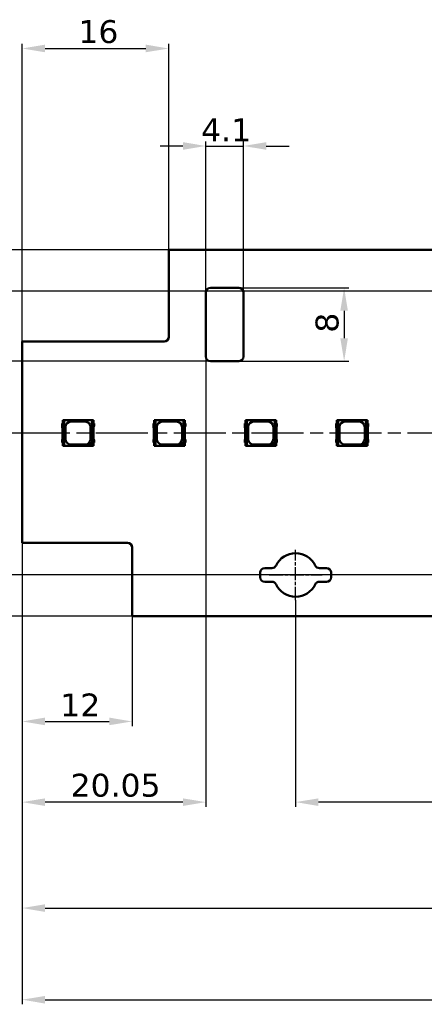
# Model space of a CAD drawing. Header units: millimetres. Extents: x 0 to 841, y 0 to 590.
# Tile 7 of 22: x 141 to 185, y 258 to 366. Entities that reach past the tile are written whole.
import ezdxf

# ---------------------------------------------------------------- set-up
doc = ezdxf.new("R2010")
doc.units = ezdxf.units.MM
doc.linetypes.add('CHAIN', pattern=[0.3543, 0.2362, -0.0295, 0.0591, -0.0295])
for name, color, linetype, lineweight in [('Centerline(ISO)', 7, 'Continuous', 25), ('Dimensions(ISO)', 7, 'Continuous', 25), ('Visible Edges(ISO)', 7, 'Continuous', 50)]:
    doc.layers.add(name, color=color, linetype=linetype, lineweight=lineweight)
doc.styles.add('Philips-dimensions', font='verdana.ttf')
doc.dimstyles.new('Philips-Oss', dxfattribs={"dimtxt": 2.5, "dimasz": 2.5, "dimexe": 0.5, "dimexo": 0, "dimgap": 0.5, "dimtad": 1, "dimtoh": 1, "dimrnd": 1e-08, "dimdsep": 46, "dimtxsty": 'Philips-dimensions', "dimcen": 0.09, "dimdle": 10, "dimclrd": 7, "dimclre": 7, "dimclrt": 7, "dimazin": 2, "dimtfac": 1, "dimtmove": 0, "dimatfit": 3, "dimfxl": 1, "dimtolj": 1, "dimlwd": 25, "dimlwe": 25, "dimarcsym": 0})

# ---------------------------------------------------------------- blocks, each defined once
blk = doc.blocks.new('*D17')
at = {"layer": 'Defpoints', "color": 0, "linetype": 'Continuous', "transparency": 16777216}
for p in [(156.79, 340.46), (121.56, 300.46), (152.79, 300.46)]:
    blk.add_point(p, dxfattribs=at)
at = {"layer": 'Dimensions(ISO)', "color": 7, "linetype": 'Continuous', "lineweight": 25, "transparency": 16777216}
for p, q in [((156.79, 340.46), (121.06, 340.46)), ((121.56, 337.96), (121.56, 302.96)), ((152.79, 300.46), (121.06, 300.46))]:
    blk.add_line(p, q, dxfattribs=at)
at = {"layer": 'Dimensions(ISO)', "color": 7, "linetype": 'Continuous', "transparency": 16777216}
for points in [[(121.14, 337.96), (121.98, 337.96), (121.56, 340.46)], [(121.14, 302.96), (121.98, 302.96), (121.56, 300.46)]]:
    blk.add_solid(points, dxfattribs=at)
at = {"layer": 'Dimensions(ISO)', "color": 7, "linetype": 'Continuous', "lineweight": 25, "transparency": 16777216, "insert": (114.97, 314.39), "char_height": 2.5, "attachment_point": 1, "rotation": 90, "style": 'Philips-dimensions'}
blk.add_mtext('\\A1;40\\S+0.6^ +0.2;', dxfattribs=at)
blk = doc.blocks.new('*D18')
at = {"layer": 'Defpoints', "color": 0, "linetype": 'Continuous', "transparency": 16777216}
for p in [(140.79, 308.46), (701.49, 300.46), (701.49, 258.57)]:
    blk.add_point(p, dxfattribs=at)
at = {"layer": 'Dimensions(ISO)', "color": 7, "linetype": 'Continuous', "lineweight": 25, "transparency": 16777216}
for p, q in [((140.79, 308.46), (140.79, 258.07)), ((701.49, 300.46), (701.49, 258.07)), ((143.29, 258.57), (698.99, 258.57))]:
    blk.add_line(p, q, dxfattribs=at)
at = {"layer": 'Dimensions(ISO)', "color": 7, "linetype": 'Continuous', "transparency": 16777216}
for points in [[(143.29, 258.98), (143.29, 258.15), (140.79, 258.57)], [(698.99, 258.98), (698.99, 258.15), (701.49, 258.57)]]:
    blk.add_solid(points, dxfattribs=at)
at = {"layer": 'Dimensions(ISO)', "color": 7, "linetype": 'Continuous', "lineweight": 25, "transparency": 16777216, "insert": (413.51, 261.67), "char_height": 2.5, "attachment_point": 1, "style": 'Philips-dimensions'}
blk.add_mtext('\\A1;560.7±0.2', dxfattribs=at)
blk = doc.blocks.new('*D29')
at = {"layer": 'Defpoints', "color": 0, "linetype": 'Continuous', "transparency": 16777216}
for p in [(156.79, 362.46), (156.79, 340.46), (140.79, 330.46)]:
    blk.add_point(p, dxfattribs=at)
at = {"layer": 'Dimensions(ISO)', "color": 7, "linetype": 'Continuous', "lineweight": 25, "transparency": 16777216}
for p, q in [((140.79, 330.46), (140.79, 362.96)), ((143.29, 362.46), (154.29, 362.46)), ((156.79, 340.46), (156.79, 362.96))]:
    blk.add_line(p, q, dxfattribs=at)
at = {"layer": 'Dimensions(ISO)', "color": 7, "linetype": 'Continuous', "transparency": 16777216}
for points in [[(143.29, 362.88), (143.29, 362.05), (140.79, 362.46)], [(154.29, 362.88), (154.29, 362.05), (156.79, 362.46)]]:
    blk.add_solid(points, dxfattribs=at)
at = {"layer": 'Dimensions(ISO)', "color": 7, "linetype": 'Continuous', "lineweight": 25, "transparency": 16777216, "insert": (146.93, 365.56), "char_height": 2.5, "attachment_point": 1, "style": 'Philips-dimensions'}
blk.add_mtext('\\A1;16', dxfattribs=at)
blk = doc.blocks.new('*D30')
at = {"layer": 'Defpoints', "color": 0, "linetype": 'Continuous', "transparency": 16777216}
for p in [(140.79, 308.46), (152.79, 300.46), (152.79, 288.96)]:
    blk.add_point(p, dxfattribs=at)
at = {"layer": 'Dimensions(ISO)', "color": 7, "linetype": 'Continuous', "lineweight": 25, "transparency": 16777216}
for p, q in [((140.79, 308.46), (140.79, 288.46)), ((152.79, 300.46), (152.79, 288.46)), ((143.29, 288.96), (150.29, 288.96))]:
    blk.add_line(p, q, dxfattribs=at)
at = {"layer": 'Dimensions(ISO)', "color": 7, "linetype": 'Continuous', "transparency": 16777216}
for points in [[(143.29, 289.38), (143.29, 288.55), (140.79, 288.96)], [(150.29, 289.38), (150.29, 288.55), (152.79, 288.96)]]:
    blk.add_solid(points, dxfattribs=at)
at = {"layer": 'Dimensions(ISO)', "color": 7, "linetype": 'Continuous', "lineweight": 25, "transparency": 16777216, "insert": (144.95, 292.01), "char_height": 2.5, "attachment_point": 1, "style": 'Philips-dimensions'}
blk.add_mtext('\\A1;12', dxfattribs=at)
blk = doc.blocks.new('*D31')
at = {"layer": 'Defpoints', "color": 0, "linetype": 'Continuous', "transparency": 16777216}
for p in [(685.49, 330.96), (140.79, 308.46), (685.49, 268.58)]:
    blk.add_point(p, dxfattribs=at)
at = {"layer": 'Dimensions(ISO)', "color": 7, "linetype": 'Continuous', "lineweight": 25, "transparency": 16777216}
for p, q in [((685.49, 330.96), (685.49, 268.08)), ((140.79, 308.46), (140.79, 268.08)), ((143.29, 268.58), (682.99, 268.58))]:
    blk.add_line(p, q, dxfattribs=at)
at = {"layer": 'Dimensions(ISO)', "color": 7, "linetype": 'Continuous', "transparency": 16777216}
for points in [[(143.29, 268.99), (143.29, 268.16), (140.79, 268.58)], [(682.99, 268.99), (682.99, 268.16), (685.49, 268.58)]]:
    blk.add_solid(points, dxfattribs=at)
at = {"layer": 'Dimensions(ISO)', "color": 7, "linetype": 'Continuous', "lineweight": 25, "transparency": 16777216, "insert": (416.89, 271.63), "char_height": 2.5, "attachment_point": 1, "style": 'Philips-dimensions'}
blk.add_mtext('\\A1;544.7', dxfattribs=at)
blk = doc.blocks.new('*D32')
at = {"layer": 'Defpoints', "color": 0, "linetype": 'Continuous', "transparency": 16777216}
for p in [(164.94, 351.81), (160.84, 335.81), (164.94, 335.81)]:
    blk.add_point(p, dxfattribs=at)
at = {"layer": 'Dimensions(ISO)', "color": 7, "linetype": 'Continuous', "lineweight": 25, "transparency": 16777216}
for p, q in [((158.34, 351.81), (155.84, 351.81)), ((160.84, 335.81), (160.84, 352.31)), ((160.84, 351.81), (164.94, 351.81)), ((164.94, 335.81), (164.94, 352.31)), ((167.44, 351.81), (169.94, 351.81))]:
    blk.add_line(p, q, dxfattribs=at)
at = {"layer": 'Dimensions(ISO)', "color": 7, "linetype": 'Continuous', "transparency": 16777216}
for points in [[(158.34, 352.23), (158.34, 351.4), (160.84, 351.81)], [(167.44, 352.23), (167.44, 351.4), (164.94, 351.81)]]:
    blk.add_solid(points, dxfattribs=at)
at = {"layer": 'Dimensions(ISO)', "color": 7, "linetype": 'Continuous', "lineweight": 25, "transparency": 16777216, "insert": (160.33, 354.82), "char_height": 2.5, "attachment_point": 1, "style": 'Philips-dimensions'}
blk.add_mtext('\\A1;4.1', dxfattribs=at)
blk = doc.blocks.new('*D33')
at = {"layer": 'Defpoints', "color": 0, "linetype": 'Continuous', "transparency": 16777216}
for p in [(164.44, 336.31), (164.44, 328.31), (175.94, 328.31)]:
    blk.add_point(p, dxfattribs=at)
at = {"layer": 'Dimensions(ISO)', "color": 7, "linetype": 'Continuous', "lineweight": 25, "transparency": 16777216}
for p, q in [((164.44, 336.31), (176.44, 336.31)), ((175.94, 333.81), (175.94, 330.81)), ((164.44, 328.31), (176.44, 328.31))]:
    blk.add_line(p, q, dxfattribs=at)
at = {"layer": 'Dimensions(ISO)', "color": 7, "linetype": 'Continuous', "transparency": 16777216}
for points in [[(175.52, 333.81), (176.35, 333.81), (175.94, 336.31)], [(175.52, 330.81), (176.35, 330.81), (175.94, 328.31)]]:
    blk.add_solid(points, dxfattribs=at)
at = {"layer": 'Dimensions(ISO)', "color": 7, "linetype": 'Continuous', "lineweight": 25, "transparency": 16777216, "insert": (172.82, 331.42), "char_height": 2.5, "attachment_point": 1, "rotation": 90, "style": 'Philips-dimensions'}
blk.add_mtext('\\A1;8', dxfattribs=at)
blk = doc.blocks.new('*D34')
at = {"layer": 'Defpoints', "color": 0, "linetype": 'Continuous', "transparency": 16777216}
for p in [(161.34, 328.31), (135.84, 320.46), (142.39, 320.46)]:
    blk.add_point(p, dxfattribs=at)
at = {"layer": 'Dimensions(ISO)', "color": 7, "linetype": 'Continuous', "lineweight": 25, "transparency": 16777216}
for p, q in [((161.34, 328.31), (135.34, 328.31)), ((135.84, 325.81), (135.84, 322.96)), ((142.39, 320.46), (135.34, 320.46)), ((135.84, 320.46), (135.84, 309.66))]:
    blk.add_line(p, q, dxfattribs=at)
at = {"layer": 'Dimensions(ISO)', "color": 7, "linetype": 'Continuous', "transparency": 16777216}
for points in [[(135.42, 325.81), (136.26, 325.81), (135.84, 328.31)], [(135.42, 322.96), (136.26, 322.96), (135.84, 320.46)]]:
    blk.add_solid(points, dxfattribs=at)
at = {"layer": 'Dimensions(ISO)', "color": 7, "linetype": 'Continuous', "lineweight": 25, "transparency": 16777216, "insert": (132.73, 310.16), "char_height": 2.5, "attachment_point": 1, "rotation": 90, "style": 'Philips-dimensions'}
blk.add_mtext('\\A1;7.85', dxfattribs=at)
blk = doc.blocks.new('*D35')
at = {"layer": 'Defpoints', "color": 0, "linetype": 'Continuous', "transparency": 16777216}
for p in [(160.84, 328.81), (140.79, 308.46), (140.79, 280.15)]:
    blk.add_point(p, dxfattribs=at)
at = {"layer": 'Dimensions(ISO)', "color": 7, "linetype": 'Continuous', "lineweight": 25, "transparency": 16777216}
for p, q in [((160.84, 328.81), (160.84, 279.65)), ((140.79, 308.46), (140.79, 279.65)), ((158.34, 280.15), (143.29, 280.15))]:
    blk.add_line(p, q, dxfattribs=at)
at = {"layer": 'Dimensions(ISO)', "color": 7, "linetype": 'Continuous', "transparency": 16777216}
for points in [[(143.29, 280.56), (143.29, 279.73), (140.79, 280.15)], [(158.34, 280.56), (158.34, 279.73), (160.84, 280.15)]]:
    blk.add_solid(points, dxfattribs=at)
at = {"layer": 'Dimensions(ISO)', "color": 7, "linetype": 'Continuous', "lineweight": 25, "transparency": 16777216, "insert": (146.08, 283.25), "char_height": 2.5, "attachment_point": 1, "style": 'Philips-dimensions'}
blk.add_mtext('\\A1;20.05', dxfattribs=at)
blk = doc.blocks.new('*D41')
at = {"layer": 'Defpoints', "color": 0, "linetype": 'Continuous', "transparency": 16777216}
for p in [(129.43, 335.96), (637.64, 335.96), (142.39, 320.46)]:
    blk.add_point(p, dxfattribs=at)
at = {"layer": 'Dimensions(ISO)', "color": 7, "linetype": 'Continuous', "lineweight": 25, "transparency": 16777216}
for p, q in [((637.64, 335.96), (128.93, 335.96)), ((129.43, 322.96), (129.43, 333.46)), ((142.39, 320.46), (128.93, 320.46))]:
    blk.add_line(p, q, dxfattribs=at)
at = {"layer": 'Dimensions(ISO)', "color": 7, "linetype": 'Continuous', "transparency": 16777216}
for points in [[(129.02, 333.46), (129.85, 333.46), (129.43, 335.96)], [(129.02, 322.96), (129.85, 322.96), (129.43, 320.46)]]:
    blk.add_solid(points, dxfattribs=at)
at = {"layer": 'Dimensions(ISO)', "color": 7, "linetype": 'Continuous', "lineweight": 25, "transparency": 16777216, "insert": (126.37, 324.66), "char_height": 2.5, "attachment_point": 1, "rotation": 90, "style": 'Philips-dimensions'}
blk.add_mtext('\\A1;15.5', dxfattribs=at)
blk = doc.blocks.new('*D42')
at = {"layer": 'Defpoints', "color": 0, "linetype": 'Continuous', "transparency": 16777216}
for p in [(142.39, 320.46), (129.43, 304.96), (669.14, 304.96)]:
    blk.add_point(p, dxfattribs=at)
at = {"layer": 'Dimensions(ISO)', "color": 7, "linetype": 'Continuous', "lineweight": 25, "transparency": 16777216}
for p, q in [((142.39, 320.46), (128.93, 320.46)), ((129.43, 317.96), (129.43, 307.46)), ((669.14, 304.96), (128.93, 304.96))]:
    blk.add_line(p, q, dxfattribs=at)
at = {"layer": 'Dimensions(ISO)', "color": 7, "linetype": 'Continuous', "transparency": 16777216}
for points in [[(129.02, 317.96), (129.85, 317.96), (129.43, 320.46)], [(129.02, 307.46), (129.85, 307.46), (129.43, 304.96)]]:
    blk.add_solid(points, dxfattribs=at)
at = {"layer": 'Dimensions(ISO)', "color": 7, "linetype": 'Continuous', "lineweight": 25, "transparency": 16777216, "insert": (126.37, 309.16), "char_height": 2.5, "attachment_point": 1, "rotation": 90, "style": 'Philips-dimensions'}
blk.add_mtext('\\A1;15.5', dxfattribs=at)
blk = doc.blocks.new('*D54')
at = {"layer": 'Defpoints', "color": 0, "linetype": 'Continuous', "transparency": 16777216}
for p in [(170.64, 302.21), (280.64, 302.46), (170.64, 280.15)]:
    blk.add_point(p, dxfattribs=at)
at = {"layer": 'Dimensions(ISO)', "color": 7, "linetype": 'Continuous', "lineweight": 25, "transparency": 16777216}
for p, q in [((170.64, 302.21), (170.64, 279.65)), ((280.64, 302.46), (280.64, 279.65)), ((278.14, 280.15), (173.14, 280.15))]:
    blk.add_line(p, q, dxfattribs=at)
at = {"layer": 'Dimensions(ISO)', "color": 7, "linetype": 'Continuous', "transparency": 16777216}
for points in [[(173.14, 280.56), (173.14, 279.73), (170.64, 280.15)], [(278.14, 280.56), (278.14, 279.73), (280.64, 280.15)]]:
    blk.add_solid(points, dxfattribs=at)
at = {"layer": 'Dimensions(ISO)', "color": 7, "linetype": 'Continuous', "lineweight": 25, "transparency": 16777216, "insert": (222.71, 283.25), "char_height": 2.5, "attachment_point": 1, "style": 'Philips-dimensions'}
blk.add_mtext('\\A1;110', dxfattribs=at)

msp = doc.modelspace()

# ---------------------------------------------------------------- linework, layer by layer
at = {"layer": 'Centerline(ISO)', "linetype": 'CHAIN', "ltscale": 23.990969}
msp.add_line((698.508, 320.463), (142.389, 320.463), dxfattribs=at)
at = {"layer": 'Centerline(ISO)', "linetype": 'CHAIN', "ltscale": 6.111541}
msp.add_line((170.643, 302.213), (170.643, 307.713), dxfattribs=at)
at = {"layer": 'Centerline(ISO)', "linetype": 'CHAIN', "ltscale": 6.429302}
msp.add_line((167.75, 304.963), (173.536, 304.963), dxfattribs=at)
at = {"layer": 'Visible Edges(ISO)'}
for p, q in [((156.793, 330.963), (156.793, 340.463)), ((156.793, 340.463), (685.493, 340.463)), ((160.843, 328.813), (160.843, 335.813)), ((161.343, 336.313), (164.443, 336.313)), ((164.943, 335.813), (164.943, 328.813)), ((140.793, 330.463), (156.293, 330.463)), ((140.793, 308.463), (140.793, 330.463)), ((164.443, 328.313), (161.343, 328.313)), ((145.318, 321.863), (145.218, 321.863)), ((145.218, 321.863), (145.218, 321.513)), ((145.358, 321.863), (145.318, 321.863)), ((145.318, 321.513), (145.318, 321.863)), ((148.429, 321.863), (145.358, 321.863)), ((145.358, 319.063), (145.358, 321.863)), ((146.118, 321.713), (147.668, 321.713)), ((148.429, 321.863), (148.429, 319.474)), ((148.468, 321.863), (148.429, 321.863)), ((148.568, 321.863), (148.468, 321.863)), ((148.468, 321.863), (148.468, 321.513)), ((148.568, 321.513), (148.568, 321.863)), ((155.291, 321.863), (155.191, 321.863)), ((155.191, 321.863), (155.191, 321.513)), ((155.33, 321.863), (155.291, 321.863)), ((155.291, 321.513), (155.291, 321.863)), ((158.402, 321.863), (155.33, 321.863)), ((155.33, 319.063), (155.33, 321.863)), ((156.091, 321.713), (157.641, 321.713)), ((158.402, 321.863), (158.402, 319.474)), ((158.441, 321.863), (158.402, 321.863)), ((158.541, 321.863), (158.441, 321.863)), ((158.441, 321.863), (158.441, 321.513)), ((158.541, 321.513), (158.541, 321.863)), ((165.264, 321.863), (165.164, 321.863)), ((165.164, 321.863), (165.164, 321.513)), ((165.303, 321.863), (165.264, 321.863)), ((165.264, 321.513), (165.264, 321.863)), ((168.374, 321.863), (165.303, 321.863)), ((165.303, 319.063), (165.303, 321.863)), ((166.064, 321.713), (167.614, 321.713)), ((168.374, 321.863), (168.374, 319.474)), ((168.414, 321.863), (168.374, 321.863)), ((168.514, 321.863), (168.414, 321.863)), ((168.414, 321.863), (168.414, 321.513)), ((168.514, 321.513), (168.514, 321.863)), ((175.236, 321.863), (175.136, 321.863)), ((175.136, 321.863), (175.136, 321.513)), ((175.276, 321.863), (175.236, 321.863)), ((175.236, 321.513), (175.236, 321.863)), ((178.347, 321.863), (175.276, 321.863)), ((175.276, 319.063), (175.276, 321.863)), ((176.036, 321.713), (177.586, 321.713)), ((178.347, 321.863), (178.347, 319.474)), ((178.386, 321.863), (178.347, 321.863)), ((178.486, 321.863), (178.386, 321.863)), ((178.386, 321.863), (178.386, 321.513)), ((178.486, 321.513), (178.486, 321.863)), ((145.143, 321.513), (145.143, 321.113)), ((145.318, 321.513), (145.143, 321.513)), ((145.143, 321.113), (145.193, 320.976)), ((145.193, 320.976), (145.193, 319.813)), ((145.518, 319.813), (145.518, 321.113)), ((148.268, 321.113), (148.268, 319.813)), ((148.643, 321.513), (148.468, 321.513)), ((148.593, 321.113), (148.643, 321.25)), ((148.593, 319.813), (148.593, 321.113)), ((148.643, 321.25), (148.643, 321.513)), ((155.116, 321.513), (155.116, 321.113)), ((155.291, 321.513), (155.116, 321.513)), ((155.116, 321.113), (155.166, 320.976)), ((155.166, 320.976), (155.166, 319.813)), ((155.491, 319.813), (155.491, 321.113)), ((158.241, 321.113), (158.241, 319.813)), ((158.616, 321.513), (158.441, 321.513)), ((158.566, 321.113), (158.616, 321.25)), ((158.566, 319.813), (158.566, 321.113)), ((158.616, 321.25), (158.616, 321.513)), ((165.089, 321.513), (165.089, 321.113)), ((165.264, 321.513), (165.089, 321.513)), ((165.089, 321.113), (165.139, 320.976)), ((165.139, 320.976), (165.139, 319.813)), ((165.464, 319.813), (165.464, 321.113)), ((168.214, 321.113), (168.214, 319.813)), ((168.589, 321.513), (168.414, 321.513)), ((168.539, 321.113), (168.589, 321.25)), ((168.539, 319.813), (168.539, 321.113)), ((168.589, 321.25), (168.589, 321.513)), ((175.061, 321.513), (175.061, 321.113)), ((175.237, 321.513), (175.061, 321.513)), ((175.061, 321.113), (175.111, 320.976)), ((175.111, 320.976), (175.111, 319.813)), ((175.436, 319.813), (175.436, 321.113)), ((178.186, 321.113), (178.186, 319.813)), ((178.561, 321.513), (178.386, 321.513)), ((178.511, 321.113), (178.561, 321.25)), ((178.511, 319.813), (178.511, 321.113)), ((178.561, 321.25), (178.561, 321.513)), ((145.193, 319.813), (145.143, 319.676)), ((145.143, 319.676), (145.143, 319.413)), ((145.143, 319.413), (145.318, 319.413)), ((145.218, 319.413), (145.218, 319.063)), ((145.318, 319.063), (145.318, 319.413)), ((148.018, 319.063), (148.429, 319.474)), ((148.429, 319.474), (148.446, 319.491)), ((148.446, 319.491), (148.446, 319.063)), ((148.468, 319.413), (148.643, 319.413)), ((148.468, 319.413), (148.468, 319.063)), ((148.568, 319.063), (148.568, 319.413)), ((148.643, 319.676), (148.593, 319.813)), ((148.643, 319.413), (148.643, 319.676)), ((155.166, 319.813), (155.116, 319.676)), ((155.116, 319.676), (155.116, 319.413)), ((155.116, 319.413), (155.291, 319.413)), ((155.191, 319.413), (155.191, 319.063)), ((155.291, 319.063), (155.291, 319.413)), ((157.991, 319.063), (158.402, 319.474)), ((158.402, 319.474), (158.419, 319.491)), ((158.419, 319.491), (158.419, 319.063)), ((158.441, 319.413), (158.616, 319.413)), ((158.441, 319.413), (158.441, 319.063)), ((158.541, 319.063), (158.541, 319.413)), ((158.616, 319.676), (158.566, 319.813)), ((158.616, 319.413), (158.616, 319.676)), ((165.139, 319.813), (165.089, 319.676)), ((165.089, 319.676), (165.089, 319.413)), ((165.089, 319.413), (165.264, 319.413)), ((165.164, 319.413), (165.164, 319.063)), ((165.264, 319.063), (165.264, 319.413)), ((167.964, 319.063), (168.374, 319.474)), ((168.374, 319.474), (168.392, 319.491)), ((168.392, 319.491), (168.392, 319.063)), ((168.414, 319.413), (168.589, 319.413)), ((168.414, 319.413), (168.414, 319.063)), ((168.514, 319.063), (168.514, 319.413)), ((168.589, 319.676), (168.539, 319.813)), ((168.589, 319.413), (168.589, 319.676)), ((175.111, 319.813), (175.061, 319.676)), ((175.061, 319.676), (175.061, 319.413)), ((175.061, 319.413), (175.237, 319.413)), ((175.136, 319.413), (175.136, 319.063)), ((175.236, 319.063), (175.236, 319.413)), ((177.936, 319.063), (178.347, 319.474)), ((178.347, 319.474), (178.365, 319.491)), ((178.365, 319.491), (178.365, 319.063)), ((178.386, 319.413), (178.561, 319.413)), ((178.386, 319.413), (178.386, 319.063)), ((178.486, 319.063), (178.486, 319.413)), ((178.561, 319.676), (178.511, 319.813)), ((178.561, 319.413), (178.561, 319.676)), ((145.218, 319.063), (145.318, 319.063)), ((145.318, 319.063), (145.358, 319.063)), ((145.358, 319.063), (148.018, 319.063)), ((147.668, 319.213), (146.118, 319.213)), ((148.446, 319.063), (148.018, 319.063)), ((148.446, 319.063), (148.468, 319.063)), ((148.468, 319.063), (148.568, 319.063)), ((155.191, 319.063), (155.291, 319.063)), ((155.291, 319.063), (155.33, 319.063)), ((155.33, 319.063), (157.991, 319.063)), ((157.641, 319.213), (156.091, 319.213)), ((158.419, 319.063), (157.991, 319.063)), ((158.419, 319.063), (158.441, 319.063)), ((158.441, 319.063), (158.541, 319.063)), ((165.164, 319.063), (165.264, 319.063)), ((165.264, 319.063), (165.303, 319.063)), ((165.303, 319.063), (167.964, 319.063)), ((167.614, 319.213), (166.064, 319.213)), ((168.392, 319.063), (167.964, 319.063)), ((168.392, 319.063), (168.414, 319.063)), ((168.414, 319.063), (168.514, 319.063)), ((175.136, 319.063), (175.236, 319.063)), ((175.236, 319.063), (175.276, 319.063)), ((175.276, 319.063), (177.936, 319.063)), ((177.586, 319.213), (176.036, 319.213)), ((178.365, 319.063), (177.936, 319.063)), ((178.365, 319.063), (178.386, 319.063)), ((178.386, 319.063), (178.486, 319.063)), ((152.293, 308.463), (140.793, 308.463)), ((152.793, 300.463), (152.793, 307.963)), ((167.268, 305.713), (168.054, 305.713)), ((173.232, 305.713), (174.018, 305.713)), ((166.768, 304.713), (166.768, 305.213)), ((174.518, 305.213), (174.518, 304.713)), ((168.054, 304.213), (167.268, 304.213)), ((174.018, 304.213), (173.232, 304.213)), ((701.493, 300.463), (152.793, 300.463))]:
    msp.add_line(p, q, dxfattribs=at)
for centre, radius, start, end in [((161.343, 335.813), 0.5, 90, 180), ((164.443, 335.813), 0.5, 0, 90), ((156.293, 330.963), 0.5, 270, 0), ((161.343, 328.813), 0.5, 180, 270), ((164.443, 328.813), 0.5, 270, 0), ((146.118, 321.113), 0.6, 90, 180), ((147.668, 321.113), 0.6, 0, 90), ((156.091, 321.113), 0.6, 90, 180), ((157.641, 321.113), 0.6, 0, 90), ((166.064, 321.113), 0.6, 90, 180), ((167.614, 321.113), 0.6, 0, 90), ((176.036, 321.113), 0.6, 90, 180), ((177.586, 321.113), 0.6, 0, 90), ((146.118, 319.813), 0.6, 180, 270), ((147.668, 319.813), 0.6, 270, 0), ((156.091, 319.813), 0.6, 180, 270), ((157.641, 319.813), 0.6, 270, 0), ((166.064, 319.813), 0.6, 180, 270), ((167.614, 319.813), 0.6, 270, 0), ((176.036, 319.813), 0.6, 180, 270), ((177.586, 319.813), 0.6, 270, 0), ((152.293, 307.963), 0.5, 0, 90), ((170.643, 304.963), 2.375, 25.77146, 154.22854), ((167.268, 305.213), 0.5, 90, 180), ((168.054, 306.213), 0.5, 270, 334.22854), ((173.232, 306.213), 0.5, 205.77146, 270), ((174.018, 305.213), 0.5, 0, 90), ((167.268, 304.713), 0.5, 180, 270), ((174.018, 304.713), 0.5, 270, 0), ((168.054, 303.713), 0.5, 25.77146, 90), ((170.643, 304.963), 2.375, 205.77146, 334.22854), ((173.232, 303.713), 0.5, 90, 154.22854)]:
    msp.add_arc(centre, radius, start, end, dxfattribs=at)

# ---------------------------------------------------------------- dimensions: what is measured, and where the dimension line sits
at = {"layer": 'Dimensions(ISO)', "color": 7, "linetype": 'Continuous', "lineweight": 25}
for base, p1, p2, override, picture, middle in [((156.793, 362.463), (140.793, 330.463), (156.793, 340.463), {"dimgap": 0.5, "dimtoh": 0, "dimdec": 2, "dimtol": 0, "dimlim": 0, "dimtp": 0, "dimtm": 0, "dimtdec": 2, "dimtofl": 0, "dimatfit": 1}, '*D29', (148.793, 362.463)), ((164.943, 351.813), (160.843, 335.813), (164.943, 335.813), {"dimgap": 0.5, "dimtoh": 0, "dimdec": 2, "dimtol": 0, "dimlim": 0, "dimtp": 0, "dimtm": 0, "dimtdec": 2, "dimtofl": 1, "dimatfit": 1}, '*D32', (162.893, 351.813)), ((685.493, 268.577), (140.793, 308.463), (685.493, 330.963), {"dimgap": 0.5, "dimtoh": 0, "dimdec": 2, "dimtol": 0, "dimlim": 0, "dimtp": 0, "dimtm": 0, "dimtdec": 2, "dimtofl": 0, "dimatfit": 1}, '*D31', (421.622, 268.577)), ((140.793, 280.145), (160.843, 328.813), (140.793, 308.463), {"dimgap": 0.5, "dimtoh": 0, "dimdec": 2, "dimtol": 0, "dimlim": 0, "dimtp": 0, "dimtm": 0, "dimtdec": 2, "dimtofl": 0, "dimatfit": 1}, '*D35', (150.818, 280.145)), ((152.793, 288.963), (140.793, 308.463), (152.793, 300.463), {"dimgap": 0.5, "dimtoh": 0, "dimdec": 2, "dimtol": 0, "dimlim": 0, "dimtp": 0, "dimtm": 0, "dimtdec": 2, "dimtofl": 0, "dimatfit": 1}, '*D30', (146.793, 288.963))]:
    dim = msp.add_linear_dim(base=base, p1=p1, p2=p2, dimstyle='Philips-Oss', override=override, dxfattribs=at)
    dim.commit()
    dim.dimension.update_dxf_attribs({"geometry": picture, "text_midpoint": middle, "dimtype": 160})
for base, p1, p2, angle, override, picture, middle in [((121.561, 300.463), (156.793, 340.463), (152.793, 300.463), 90, {"dimgap": 0.5, "dimtoh": 0, "dimdec": 2, "dimtol": 1, "dimlim": 0, "dimtp": 0.6, "dimtm": -0.2, "dimtdec": 2, "dimtofl": 0, "dimatfit": 1}, '*D17', (121.561, 320.463)), ((129.434, 335.963), (142.389, 320.463), (637.643, 335.963), 90, {"dimgap": 0.5, "dimtoh": 0, "dimdec": 2, "dimtol": 0, "dimlim": 0, "dimtp": 0, "dimtm": 0, "dimtdec": 2, "dimtofl": 0, "dimatfit": 1}, '*D41', (129.434, 328.213)), ((175.936, 328.313), (164.443, 336.313), (164.443, 328.313), 270, {"dimgap": 0.5, "dimtoh": 0, "dimdec": 2, "dimtol": 0, "dimlim": 0, "dimtp": 0, "dimtm": 0, "dimtdec": 2, "dimtofl": 0, "dimatfit": 1}, '*D33', (175.936, 332.313)), ((135.839, 320.463), (161.343, 328.313), (142.389, 320.463), 90, {"dimgap": 0.5, "dimtoh": 0, "dimdec": 2, "dimtol": 0, "dimlim": 0, "dimtp": 0, "dimtm": 0, "dimtdec": 2, "dimtofl": 0, "dimatfit": 2}, '*D34', (135.839, 313.809)), ((129.434, 304.963), (142.389, 320.463), (669.143, 304.963), 90, {"dimgap": 0.5, "dimtoh": 0, "dimdec": 2, "dimtol": 0, "dimlim": 0, "dimtp": 0, "dimtm": 0, "dimtdec": 2, "dimtofl": 0, "dimatfit": 1}, '*D42', (129.434, 312.713)), ((701.493, 258.567), (140.793, 308.463), (701.493, 300.463), 180, {"dimgap": 0.5, "dimtoh": 0, "dimdec": 2, "dimtol": 1, "dimlim": 0, "dimtp": 0.2, "dimtm": 0.2, "dimtdec": 2, "dimtofl": 0, "dimatfit": 1}, '*D18', (422.456, 258.567)), ((170.643, 280.145), (280.643, 302.463), (170.643, 302.213), 180, {"dimgap": 0.5, "dimtoh": 0, "dimdec": 2, "dimtol": 0, "dimlim": 0, "dimtp": 0, "dimtm": 0, "dimtdec": 2, "dimtofl": 0, "dimatfit": 1}, '*D54', (225.643, 280.145))]:
    dim = msp.add_linear_dim(base=base, p1=p1, p2=p2, angle=angle, dimstyle='Philips-Oss', override=override, dxfattribs=at)
    dim.commit()
    dim.dimension.update_dxf_attribs({"geometry": picture, "text_midpoint": middle, "dimtype": 160})

doc.saveas('drawing.dxf')
